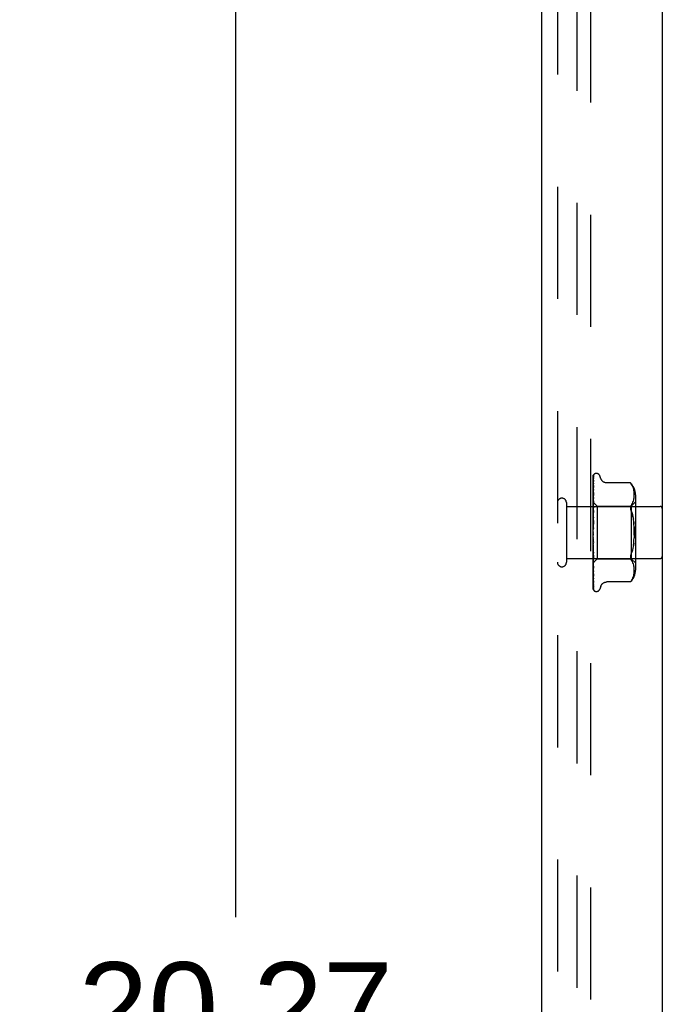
# Model space of a CAD drawing. Header units: inches. Extents: x 0 to 97.1, y 0 to 62.9.
# Tile 17 of 56: x 47.8 to 50.9, y 31.7 to 36.4. Entities that reach past the tile are written whole.
import ezdxf

# ---------------------------------------------------------------- set-up
doc = ezdxf.new("R2010")
doc.units = ezdxf.units.IN
doc.header["$LTSCALE"] = 5.342857
doc.header["$MEASUREMENT"] = 0
doc.linetypes.add('HIDDEN', pattern=[0.2, 0.1, -0.1])
doc.layers.get('0').update_dxf_attribs({"linetype": 'CONTINUOUS'})
for name, color, linetype in [('DEFAULT_2', 8, 'HIDDEN'), ('DIMENSIONS', 7, 'CONTINUOUS'), ('FRONT_COVER', 7, 'CONTINUOUS')]:
    doc.layers.add(name, color=color, linetype=linetype)
doc.styles.get("Standard").update_dxf_attribs({"font": 'arial.ttf'})
doc.dimstyles.new('DIMSTYLE_1', dxfattribs={"dimtxt": 0.428571, "dimasz": 0.571429, "dimexe": 0.09, "dimexo": 0.07, "dimgap": 0.0375, "dimtad": 0, "dimtih": 1, "dimtoh": 1, "dimzin": 4, "dimdsep": 46, "dimtxsty": 'Standard', "dimblk": '_FILLED', "dimblk1": '_FILLED', "dimblk2": '_FILLED', "dimcen": 0.09, "dimadec": 3, "dimazin": 1, "dimtfac": 1, "dimtdec": 3, "dimtofl": 0, "dimtmove": 0, "dimatfit": 3, "dimldrblk": '_FILLED', "dimfxl": 0, "dimtolj": 1, "dimtzin": 4, "dimarcsym": 0})

# ---------------------------------------------------------------- blocks, each defined once
blk = doc.blocks.new('_FILLED')
at = {"color": 0, "linetype": 'ByBlock'}
blk.add_solid([(0, 0), (-1, 0.2), (-1, -0.2)], dxfattribs=at)
blk = doc.blocks.new('*D8')
at = {"layer": 'DIMENSIONS', "color": 2, "linetype": 'Continuous'}
for p, q in [((50.0803, 41.0781), (48.3628, 41.0781)), ((48.8771, 41.0781), (48.8771, 32.1094)), ((48.8771, 20.8081), (48.8771, 29.9665)), ((50.0803, 20.8081), (48.3628, 20.8081))]:
    blk.add_line(p, q, dxfattribs=at)
at = {"layer": 'DIMENSIONS', "color": 2, "linetype": 'Continuous', "xscale": 0.5714285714, "yscale": 0.5714285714, "zscale": 0.5714285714}
for p, rotation in [((48.8771, 41.0781), 90), ((48.8771, 20.8081), 270)]:
    blk.add_blockref('_FILLED', p, dxfattribs=dict(at, rotation=rotation))
at = {"layer": 'DIMENSIONS', "color": 2, "linetype": 'Continuous', "insert": (48.8771, 31.8951), "char_height": 0.42857, "width": 2.058417, "attachment_point": 2, "line_spacing_factor": 0.9}
blk.add_mtext('20.27\\PFRONT\\PDOOR', dxfattribs=at)

msp = doc.modelspace()

# ---------------------------------------------------------------- linework, layer by layer
at = {"layer": 'DEFAULT_2', "color": 8, "linetype": 'HIDDEN'}
for p, q in [((50.505346, 21.088072), (50.505346, 40.798072)), ((50.568346, 40.800072), (50.568346, 21.086072))]:
    msp.add_line(p, q, dxfattribs=at)
at = {"layer": 'FRONT_COVER', "color": 3, "linetype": 'Continuous'}
for p, q in [((50.910346, 40.988072), (50.910346, 20.898072)), ((50.335346, 40.933072), (50.335346, 20.953072))]:
    msp.add_line(p, q, dxfattribs=at)
at = {"layer": 'FRONT_COVER', "color": 8, "linetype": 'HIDDEN'}
for p, q in [((50.410346, 40.933072), (50.410346, 20.953072)), ((50.580346, 33.938497), (50.580346, 34.213341)), ((50.582315, 34.16347), (50.582989, 34.208693)), ((50.585174, 34.220127), (50.585099, 34.220029)), ((50.596843, 34.224322), (50.596013, 34.224322)), ((50.617979, 34.198313), (50.612504, 34.213355)), ((50.581132, 34.060056), (50.582989, 34.166888)), ((50.581133, 34.073668), (50.582989, 34.192298)), ((50.581133, 34.082551), (50.582315, 34.16347)), ((50.581989, 34.135098), (50.582989, 34.199606)), ((50.582999, 34.167044), (50.582227, 34.161276)), ((50.582988, 34.17752), (50.583019, 34.177867)), ((50.582988, 34.166883), (50.58299, 34.166944)), ((50.58299, 34.166944), (50.583, 34.167053)), ((50.583152, 34.200713), (50.583165, 34.200749)), ((50.757997, 34.179122), (50.645479, 34.179122)), ((50.757997, 34.179122), (50.758531, 34.178547)), ((50.758935, 34.1781), (50.758332, 34.178762)), ((50.760053, 34.176839), (50.761435, 34.175215)), ((50.765082, 34.170248), (50.761435, 34.175215)), ((50.761435, 34.175215), (50.765074, 34.170261)), ((50.76816, 34.165112), (50.765074, 34.170261)), ((50.77064, 34.159766), (50.768145, 34.16514)), ((50.772606, 34.154329), (50.770621, 34.159815)), ((50.58096, 34.114537), (50.580346, 34.108385)), ((50.58178, 34.122385), (50.58096, 34.114537)), ((50.581132, 34.042205), (50.582989, 34.133375)), ((50.581132, 34.067155), (50.581989, 34.118733)), ((50.581133, 34.078547), (50.581989, 34.135098)), ((50.581988, 34.096008), (50.582989, 34.146947)), ((50.581988, 34.06774), (50.582988, 34.108989)), ((50.582988, 34.133371), (50.582982, 34.133286)), ((50.774107, 34.148888), (50.772584, 34.154399)), ((50.775213, 34.143496), (50.774086, 34.148977)), ((50.775992, 34.138235), (50.775194, 34.1436)), ((50.775227, 34.103576), (50.775997, 34.108762)), ((50.776491, 34.133102), (50.775978, 34.138347)), ((50.775992, 34.108715), (50.776481, 34.113757)), ((50.776476, 34.11369), (50.776766, 34.118596)), ((50.776773, 34.12815), (50.776482, 34.133217)), ((50.776763, 34.118512), (50.77685, 34.123394)), ((50.77685, 34.123296), (50.776769, 34.128259)), ((50.78237, 34.122664), (50.78237, 33.763479)), ((50.453346, 34.085072), (50.453346, 33.801072)), ((50.453346, 34.067072), (50.900346, 34.067072)), ((50.580346, 34.087323), (50.599347, 34.068322)), ((50.580346, 34.072321), (50.580729, 34.069949)), ((50.580955, 34.071808), (50.580346, 34.065167)), ((50.580729, 34.069949), (50.58111, 34.06747)), ((50.581774, 34.08047), (50.580955, 34.071808)), ((50.581133, 34.086386), (50.58111, 34.086384)), ((50.581133, 34.085035), (50.58111, 34.085137)), ((50.581133, 34.082551), (50.58111, 34.082451)), ((50.581133, 34.078547), (50.58111, 34.078756)), ((50.581133, 34.073668), (50.58111, 34.073481)), ((50.581133, 34.067154), (50.58111, 34.06747)), ((50.581131, 34.020752), (50.582988, 34.092966)), ((50.581132, 34.051267), (50.581988, 34.096008)), ((50.581132, 34.031454), (50.581988, 34.06774)), ((50.582972, 34.092725), (50.581774, 34.08047)), ((50.581986, 34.034934), (50.582986, 34.065)), ((50.582987, 34.092963), (50.582973, 34.092731)), ((50.599347, 34.068322), (50.599347, 33.817822)), ((50.599347, 34.068322), (50.76237, 34.068322)), ((50.758128, 34.063507), (50.758525, 34.065793)), ((50.760173, 34.069965), (50.761435, 34.071773)), ((50.765041, 34.076658), (50.761435, 34.071773)), ((50.76237, 34.068322), (50.78237, 34.088322)), ((50.76237, 34.068322), (50.76237, 33.817822)), ((50.765031, 34.076641), (50.768106, 34.081774)), ((50.768092, 34.081746), (50.770615, 34.087176)), ((50.770602, 34.087146), (50.772617, 34.092693)), ((50.772608, 34.092664), (50.774129, 34.098199)), ((50.774122, 34.09817), (50.775233, 34.103608)), ((50.580346, 34.055031), (50.58111, 34.059797)), ((50.580346, 34.057862), (50.58111, 34.051688)), ((50.580346, 34.035793), (50.58111, 34.041895)), ((50.580346, 34.039255), (50.58111, 34.031981)), ((50.581355, 34.028997), (50.580346, 34.017559)), ((50.580346, 34.013205), (50.58111, 34.020421)), ((50.580346, 34.017172), (50.58111, 34.00906)), ((50.581133, 34.060056), (50.58111, 34.059797)), ((50.581132, 34.051268), (50.58111, 34.051688)), ((50.581132, 34.042205), (50.58111, 34.041895)), ((50.581132, 34.031453), (50.58111, 34.031981)), ((50.581132, 34.020752), (50.58111, 34.020421)), ((50.581129, 33.996452), (50.582986, 34.047097)), ((50.58113, 34.008415), (50.581986, 34.034934)), ((50.582968, 34.046821), (50.581355, 34.028997)), ((50.582306, 34.004579), (50.58298, 34.016507)), ((50.582986, 34.047113), (50.582968, 34.046826)), ((50.770279, 34.017317), (50.772396, 34.006056)), ((50.582965, 33.99721), (50.580346, 33.967277)), ((50.580346, 33.988081), (50.58111, 33.996151)), ((50.580346, 33.99241), (50.58111, 33.983755)), ((50.580346, 33.961331), (50.58111, 33.969963)), ((50.581131, 34.008415), (50.58111, 34.00906)), ((50.58113, 33.996452), (50.58111, 33.996151)), ((50.581119, 33.970086), (50.58111, 33.969963)), ((50.581119, 33.970086), (50.582975, 33.997331)), ((50.581125, 33.982928), (50.581671, 33.993087)), ((50.581671, 33.993087), (50.582306, 34.004579)), ((50.582975, 33.997331), (50.582965, 33.997206)), ((50.774058, 33.994242), (50.77531, 33.981941)), ((50.580346, 33.965865), (50.58111, 33.956979)), ((50.580346, 33.933921), (50.58111, 33.942803)), ((50.580346, 33.938497), (50.58111, 33.9297)), ((50.580346, 33.673407), (50.580346, 33.933921)), ((50.580346, 33.906842), (50.58111, 33.915653)), ((50.580346, 33.911293), (50.58111, 33.902905)), ((50.580346, 33.881072), (50.58111, 33.889493)), ((50.580346, 33.885239), (50.58111, 33.877561)), ((50.581127, 33.90266), (50.58111, 33.902904)), ((50.581129, 33.890214), (50.58111, 33.889493)), ((50.581131, 33.877236), (50.58111, 33.877561)), ((50.581658, 33.910119), (50.581113, 33.916673)), ((50.582983, 33.863537), (50.581127, 33.902659)), ((50.581675, 33.876548), (50.581129, 33.890214)), ((50.582987, 33.815527), (50.581131, 33.877236)), ((50.582965, 33.863789), (50.581512, 33.880173)), ((50.582292, 33.90274), (50.581658, 33.910119)), ((50.58231, 33.861053), (50.581675, 33.876548)), ((50.582965, 33.895127), (50.582292, 33.90274)), ((50.772396, 33.880088), (50.770279, 33.868826)), ((50.774057, 33.891895), (50.772394, 33.880075)), ((50.580346, 33.857543), (50.58111, 33.86527)), ((50.580346, 33.861274), (50.58111, 33.854585)), ((50.580346, 33.844336), (50.581772, 33.828575)), ((50.580346, 33.837105), (50.58111, 33.843859)), ((50.580346, 33.840266), (50.58111, 33.834807)), ((50.581132, 33.865854), (50.58111, 33.86527)), ((50.581132, 33.85426), (50.58111, 33.854585)), ((50.581132, 33.844334), (50.58111, 33.843859)), ((50.581133, 33.83452), (50.58111, 33.834807)), ((50.581987, 33.834308), (50.581131, 33.865854)), ((50.582988, 33.772196), (50.581132, 33.854259)), ((50.581988, 33.803635), (50.581132, 33.844333)), ((50.582989, 33.735068), (50.581132, 33.834519)), ((50.581772, 33.828575), (50.58297, 33.815801)), ((50.582987, 33.798488), (50.581987, 33.834308)), ((50.582984, 33.844924), (50.58231, 33.861053)), ((50.582966, 33.863772), (50.582983, 33.863532)), ((50.453346, 33.819072), (50.900346, 33.819072)), ((50.580346, 33.820497), (50.58111, 33.826034)), ((50.580346, 33.822974), (50.580602, 33.821576)), ((50.580346, 33.798839), (50.580544, 33.799019)), ((50.580346, 33.798716), (50.581359, 33.788182)), ((50.580544, 33.799018), (50.599347, 33.817822)), ((50.580602, 33.821576), (50.580856, 33.820232)), ((50.580856, 33.820232), (50.58111, 33.818942)), ((50.581133, 33.826403), (50.58111, 33.826034)), ((50.581127, 33.818823), (50.58111, 33.818942)), ((50.581133, 33.812702), (50.58111, 33.812439)), ((50.581133, 33.807419), (50.58111, 33.807564)), ((50.581133, 33.803721), (50.58111, 33.803565)), ((50.581133, 33.801031), (50.58111, 33.801083)), ((50.581133, 33.799783), (50.58111, 33.799734)), ((50.581132, 33.818717), (50.581127, 33.818823)), ((50.581989, 33.778024), (50.581132, 33.826403)), ((50.582989, 33.705473), (50.581132, 33.818717)), ((50.58168, 33.777821), (50.581133, 33.812701)), ((50.581989, 33.745442), (50.581133, 33.80372)), ((50.581989, 33.741202), (50.581133, 33.801031)), ((50.581359, 33.788182), (50.582207, 33.779761)), ((50.582989, 33.757332), (50.581988, 33.803635)), ((50.58297, 33.815795), (50.582987, 33.815524)), ((50.599347, 33.817822), (50.76237, 33.817822)), ((50.765041, 33.809485), (50.761435, 33.814371)), ((50.76237, 33.817822), (50.78237, 33.797822)), ((50.768106, 33.80437), (50.765031, 33.809502)), ((50.770615, 33.798967), (50.768092, 33.804398)), ((50.772617, 33.79345), (50.770602, 33.798997)), ((50.774129, 33.787945), (50.772608, 33.79348)), ((50.775233, 33.782535), (50.774122, 33.787973)), ((50.775997, 33.777381), (50.775227, 33.782567)), ((50.580346, 33.75829), (50.580964, 33.752455)), ((50.582989, 33.696463), (50.58168, 33.777821)), ((50.582989, 33.722912), (50.581989, 33.778024)), ((50.582989, 33.678936), (50.581989, 33.745442)), ((50.582989, 33.672833), (50.581989, 33.741202)), ((50.582207, 33.779761), (50.582976, 33.772378)), ((50.582976, 33.77237), (50.582988, 33.772201)), ((50.582989, 33.735046), (50.582988, 33.735073)), ((50.772584, 33.731745), (50.774107, 33.737255)), ((50.774086, 33.737167), (50.775213, 33.742648)), ((50.775194, 33.742544), (50.775992, 33.747909)), ((50.775978, 33.747796), (50.776491, 33.753041)), ((50.776481, 33.772387), (50.775992, 33.777429)), ((50.776766, 33.767548), (50.776476, 33.772453)), ((50.776482, 33.752927), (50.776773, 33.757994)), ((50.77685, 33.762749), (50.776763, 33.767631)), ((50.776769, 33.757885), (50.77685, 33.762848)), ((50.583017, 33.705125), (50.582988, 33.705479)), ((50.617979, 33.68783), (50.612504, 33.672788)), ((50.757997, 33.707021), (50.645473, 33.707021)), ((50.758084, 33.707119), (50.757997, 33.707021)), ((50.758852, 33.707949), (50.758368, 33.707422)), ((50.765082, 33.715895), (50.761435, 33.710929)), ((50.765074, 33.715883), (50.76816, 33.721031)), ((50.768145, 33.721004), (50.77064, 33.726377)), ((50.770621, 33.726329), (50.772606, 33.731814)), ((50.584073, 33.667568), (50.584111, 33.667522)), ((50.596843, 33.661822), (50.596013, 33.661822))]:
    msp.add_line(p, q, dxfattribs=at)
for points in [[(50.580346, 34.213336), (50.580878, 34.214626), (50.581467, 34.215779), (50.582093, 34.216803), (50.582725, 34.217688), (50.583335, 34.218435), (50.583893, 34.219041), (50.58437, 34.219505), (50.584747, 34.219839), (50.585001, 34.220039), (50.58514, 34.22013), (50.585174, 34.220127)], [(50.584204, 34.219073), (50.583627, 34.218248), (50.582913, 34.217035), (50.582296, 34.215773), (50.581747, 34.214451), (50.581246, 34.213053), (50.580783, 34.211563), (50.580346, 34.209911)], [(50.58349, 34.214716), (50.583116, 34.214159), (50.582863, 34.213777), (50.582587, 34.213347), (50.582291, 34.212869), (50.581986, 34.21235), (50.581675, 34.211793), (50.581365, 34.211198), (50.581062, 34.21057), (50.580769, 34.209908), (50.580493, 34.209214), (50.580346, 34.208807)], [(50.583191, 34.210072), (50.582842, 34.20883), (50.582366, 34.207012), (50.581907, 34.205116), (50.581468, 34.203146), (50.581045, 34.201101), (50.580641, 34.198982), (50.580346, 34.197299)], [(50.581133, 34.086386), (50.582315, 34.169218), (50.582658, 34.192866), (50.582989, 34.215479)], [(50.581133, 34.085036), (50.582315, 34.166787), (50.582658, 34.190113), (50.582989, 34.212414)], [(50.582989, 34.215476), (50.582996, 34.215709), (50.583054, 34.216292), (50.583162, 34.216854), (50.583316, 34.217385), (50.583508, 34.21788), (50.583723, 34.218322), (50.583943, 34.218699), (50.58415, 34.219004), (50.584208, 34.219082)], [(50.582989, 34.212412), (50.583006, 34.212791), (50.583077, 34.213353), (50.583191, 34.213861), (50.583327, 34.214285), (50.583454, 34.214599), (50.583552, 34.2148), (50.583601, 34.214888), (50.583603, 34.214891)], [(50.582989, 34.208688), (50.58303, 34.209288), (50.583127, 34.209832), (50.583189, 34.210069)], [(50.583603, 34.214891), (50.583585, 34.214862), (50.58349, 34.214716)], [(50.582801, 34.200024), (50.58232, 34.199122), (50.58204, 34.19859), (50.581744, 34.198012), (50.581441, 34.197397), (50.58114, 34.196748), (50.580844, 34.196065), (50.580563, 34.195353), (50.580346, 34.194751)], [(50.583044, 34.192877), (50.582714, 34.191048), (50.582262, 34.188428), (50.581823, 34.185761), (50.5814, 34.183055), (50.580991, 34.18031), (50.580599, 34.177531), (50.580346, 34.175646)], [(50.582411, 34.176411), (50.581802, 34.175131), (50.581455, 34.174388), (50.581097, 34.173589), (50.580742, 34.172737), (50.580406, 34.171843), (50.580346, 34.171672)], [(50.582227, 34.161276), (50.581793, 34.157894), (50.581374, 34.154512), (50.580969, 34.151133), (50.580346, 34.145656)], [(50.581989, 34.118733), (50.582658, 34.158222), (50.582989, 34.177519)], [(50.583018, 34.177866), (50.583011, 34.17784), (50.582956, 34.177671), (50.582838, 34.177367), (50.582654, 34.17694), (50.582411, 34.176411)], [(50.583165, 34.200749), (50.583098, 34.200604), (50.582977, 34.200361), (50.582801, 34.200024)], [(50.582989, 34.199607), (50.583006, 34.199947), (50.583063, 34.200358), (50.583126, 34.200627), (50.583152, 34.200713)], [(50.582989, 34.192293), (50.583009, 34.192641), (50.583043, 34.192882)], [(50.645389, 34.179122), (50.644191, 34.179147), (50.641634, 34.179366), (50.639182, 34.17979), (50.63684, 34.180403), (50.634611, 34.181188), (50.632505, 34.182124), (50.630526, 34.183194), (50.628681, 34.184381), (50.626971, 34.185673), (50.625397, 34.187053), (50.623956, 34.188508), (50.622647, 34.190026), (50.621465, 34.191603), (50.620415, 34.193221), (50.619494, 34.194867), (50.6187, 34.196522), (50.617979, 34.198314)], [(50.758142, 34.178966), (50.758031, 34.179084), (50.757997, 34.179122)], [(50.75894, 34.178094), (50.759454, 34.177521), (50.760053, 34.176839)], [(50.760313, 34.176538), (50.759802, 34.177126), (50.759339, 34.177649)], [(50.581283, 34.142706), (50.580929, 34.141894), (50.58058, 34.141034), (50.580346, 34.140406)], [(50.582986, 34.146944), (50.582984, 34.146928), (50.582952, 34.146754), (50.582868, 34.146438), (50.582719, 34.145995), (50.582507, 34.145451), (50.582247, 34.14484), (50.581948, 34.144171), (50.581283, 34.142706)], [(50.582981, 34.133277), (50.582657, 34.130402), (50.58178, 34.122385)], [(50.582987, 34.108992), (50.582971, 34.108769), (50.582915, 34.108418), (50.582804, 34.107962), (50.582633, 34.107421), (50.582406, 34.106813), (50.582137, 34.106163), (50.581834, 34.105479)], [(50.581834, 34.105479), (50.581177, 34.104047), (50.580843, 34.103301), (50.58052, 34.102533), (50.580346, 34.102091)], [(50.580346, 34.08728), (50.58062, 34.086992), (50.580836, 34.086758), (50.580995, 34.086578), (50.581095, 34.086454), (50.581133, 34.08639), (50.581133, 34.086386)], [(50.580346, 34.086869), (50.580538, 34.086485), (50.580729, 34.086068), (50.58092, 34.085619), (50.58111, 34.085137)], [(50.580346, 34.086434), (50.580538, 34.086472), (50.580729, 34.086476), (50.58092, 34.086447), (50.58111, 34.086384)], [(50.580346, 34.085341), (50.58062, 34.085163), (50.580836, 34.085042), (50.580995, 34.084979), (50.581095, 34.084974), (50.581133, 34.085026), (50.581133, 34.085035)], [(50.580346, 34.084006), (50.58062, 34.083619), (50.580836, 34.083281), (50.580995, 34.082991), (50.581095, 34.082753), (50.581133, 34.082574), (50.581133, 34.082551)], [(50.580346, 34.080817), (50.580538, 34.081276), (50.580729, 34.081701), (50.58092, 34.082093), (50.58111, 34.082451)], [(50.580346, 34.082108), (50.580538, 34.081315), (50.580729, 34.080492), (50.58092, 34.079639), (50.58111, 34.078756)], [(50.580346, 34.078261), (50.58062, 34.078198), (50.580836, 34.078194), (50.580995, 34.078251), (50.581095, 34.078364), (50.581133, 34.078547)], [(50.580346, 34.075639), (50.58062, 34.075166), (50.580836, 34.074737), (50.580995, 34.074346), (50.581095, 34.074003), (50.581133, 34.073716), (50.581133, 34.073668)], [(50.580346, 34.070222), (50.580538, 34.071085), (50.580729, 34.071916), (50.58092, 34.072715), (50.58111, 34.073481)], [(50.580346, 34.066295), (50.58062, 34.06635), (50.580836, 34.066463), (50.580995, 34.066637), (50.581095, 34.066865), (50.581133, 34.067154)], [(50.582986, 34.065011), (50.582981, 34.064902), (50.58293, 34.064423), (50.582815, 34.063852), (50.58263, 34.063211), (50.582383, 34.062526), (50.582085, 34.061813), (50.581755, 34.061096), (50.581406, 34.060377), (50.581053, 34.059659), (50.580706, 34.058936), (50.580346, 34.058129)], [(50.580346, 34.06248), (50.58062, 34.06194), (50.580836, 34.061434), (50.580995, 34.060957), (50.581095, 34.060521), (50.581133, 34.060136), (50.581133, 34.060056)], [(50.758128, 34.063507), (50.757994, 34.061097), (50.758128, 34.058546), (50.758525, 34.055828), (50.759201, 34.052928), (50.760173, 34.049807), (50.761435, 34.046514)], [(50.760173, 34.069965), (50.759201, 34.067947), (50.758525, 34.065793)], [(50.580346, 34.049875), (50.580621, 34.050048), (50.580837, 34.050274), (50.580995, 34.050554), (50.581094, 34.050885), (50.581132, 34.051268)], [(50.580346, 34.045005), (50.58062, 34.044417), (50.580836, 34.043853), (50.580995, 34.043308), (50.581095, 34.042794), (50.581133, 34.042325), (50.581132, 34.042205)], [(50.580346, 34.029595), (50.58062, 34.029876), (50.580836, 34.030207), (50.580995, 34.030592), (50.581095, 34.031021), (50.581132, 34.031453)], [(50.580346, 34.023847), (50.58062, 34.023231), (50.580836, 34.022629), (50.580995, 34.022035), (50.581095, 34.021463), (50.581133, 34.020927), (50.581132, 34.020752)], [(50.58298, 34.016531), (50.582931, 34.01602), (50.5828, 34.015338), (50.582596, 34.014636), (50.58234, 34.013959), (50.582048, 34.013308), (50.581738, 34.012696), (50.581422, 34.012116), (50.580795, 34.011002)], [(50.761435, 34.046514), (50.764798, 34.037581), (50.767746, 34.02786), (50.770283, 34.017299)], [(50.770279, 34.017317), (50.76774, 34.02788), (50.764794, 34.037594), (50.761435, 34.046514)], [(50.580795, 34.011002), (50.58049, 34.010436), (50.580346, 34.010153)], [(50.580346, 34.006187), (50.58062, 34.006568), (50.580836, 34.006992), (50.580995, 34.007464), (50.581095, 34.007972), (50.581131, 34.008415)], [(50.580346, 33.999769), (50.58062, 33.999148), (50.580836, 33.99853), (50.580995, 33.997909), (50.581095, 33.997298), (50.581133, 33.996715), (50.58113, 33.996452)], [(50.580346, 33.980499), (50.58062, 33.980966), (50.580836, 33.981468), (50.580995, 33.982009), (50.581095, 33.982577), (50.581125, 33.982928)], [(50.580346, 33.973641), (50.58062, 33.973038), (50.580836, 33.972427), (50.580995, 33.9718), (50.581095, 33.971174), (50.581133, 33.970564), (50.581119, 33.970086)], [(50.581109, 34.000291), (50.581138, 34.000498), (50.581212, 34.000648), (50.581328, 34.000736), (50.581483, 34.000761), (50.581671, 34.000718), (50.581882, 34.000605), (50.582103, 34.000422), (50.582325, 34.000162), (50.582535, 33.999819), (50.582719, 33.9994), (50.582864, 33.998904), (50.582956, 33.998358), (50.582989, 33.997792), (50.582975, 33.997331)], [(50.581125, 33.982928), (50.581133, 33.983157), (50.58111, 33.983755)], [(50.776682, 33.929901), (50.776854, 33.943066), (50.776683, 33.956233), (50.776178, 33.969225), (50.77531, 33.981941), (50.774057, 33.994248), (50.772394, 34.006068)], [(50.776178, 33.96923), (50.776682, 33.956242), (50.776854, 33.943077), (50.776683, 33.92991), (50.776178, 33.916919)], [(50.581243, 33.961267), (50.5809, 33.960814), (50.580733, 33.960591), (50.580553, 33.960339), (50.580346, 33.960026)], [(50.580346, 33.953458), (50.58062, 33.953994), (50.580836, 33.954555), (50.580995, 33.955147), (50.581034, 33.955342)], [(50.580346, 33.946409), (50.58062, 33.945846), (50.580836, 33.945262), (50.580995, 33.944653), (50.581095, 33.944034), (50.581133, 33.943419), (50.58111, 33.942803)], [(50.580346, 33.926041), (50.58062, 33.926627), (50.580836, 33.927227), (50.580995, 33.927848), (50.581095, 33.928473), (50.581133, 33.929089), (50.58111, 33.9297)], [(50.581034, 33.955341), (50.581287, 33.956711), (50.581578, 33.958248), (50.581883, 33.959813), (50.582202, 33.961408), (50.582536, 33.96304), (50.582851, 33.964543)], [(50.581034, 33.955342), (50.581095, 33.955754), (50.581133, 33.956363), (50.58111, 33.956979)], [(50.582878, 33.964678), (50.58278, 33.964245), (50.582584, 33.963622), (50.582356, 33.963069), (50.582113, 33.962585), (50.581873, 33.962175), (50.581646, 33.961826), (50.581436, 33.961528), (50.581243, 33.961267)], [(50.580346, 33.919056), (50.58062, 33.918553), (50.580836, 33.918019), (50.580995, 33.917449), (50.581095, 33.916859), (50.581113, 33.916673)], [(50.580346, 33.89924), (50.58062, 33.899854), (50.580836, 33.900472), (50.580995, 33.901099), (50.581095, 33.90172), (50.581133, 33.90232), (50.581127, 33.90266)], [(50.580346, 33.900914), (50.580504, 33.900638), (50.58078, 33.900182), (50.581343, 33.89929)], [(50.581512, 33.880173), (50.580403, 33.892848), (50.580346, 33.893509)], [(50.580346, 33.892572), (50.58062, 33.892146), (50.580836, 33.891681), (50.580995, 33.891172), (50.581095, 33.890632), (50.581129, 33.890214)], [(50.580346, 33.874023), (50.58062, 33.874644), (50.580836, 33.875257), (50.580995, 33.875867), (50.581095, 33.876461), (50.581133, 33.877024), (50.581131, 33.877236)], [(50.581113, 33.916673), (50.581133, 33.916262), (50.58111, 33.915653)], [(50.581343, 33.89929), (50.581632, 33.898818), (50.581923, 33.898306), (50.582211, 33.897739), (50.582477, 33.897122), (50.582708, 33.89645), (50.582875, 33.895763), (50.582968, 33.895072)], [(50.772396, 33.880088), (50.774058, 33.891902), (50.77531, 33.904203), (50.776178, 33.916913)], [(50.580346, 33.867912), (50.58062, 33.86758), (50.580836, 33.8672), (50.580995, 33.86677), (50.581095, 33.8663), (50.581132, 33.865854)], [(50.580346, 33.851302), (50.58062, 33.851907), (50.580836, 33.852492), (50.580995, 33.853065), (50.581095, 33.85361), (50.581133, 33.854115), (50.581132, 33.85426)], [(50.580346, 33.851611), (50.580383, 33.851531), (50.580692, 33.850888), (50.581014, 33.850258), (50.581344, 33.849625), (50.581674, 33.848982), (50.581997, 33.848317), (50.582301, 33.847628), (50.582567, 33.846929), (50.582781, 33.846224), (50.582919, 33.845562), (50.582981, 33.84498), (50.582984, 33.84491)], [(50.580346, 33.845969), (50.58062, 33.845742), (50.580836, 33.845462), (50.580995, 33.845125), (50.581095, 33.844742), (50.581132, 33.844334)], [(50.580346, 33.831898), (50.58062, 33.832464), (50.580836, 33.833002), (50.580995, 33.833515), (50.581095, 33.833992), (50.581133, 33.834421), (50.581133, 33.83452)], [(50.580346, 33.827536), (50.58062, 33.827422), (50.580836, 33.827251), (50.580995, 33.827021), (50.581095, 33.826739), (50.581133, 33.826403)], [(50.761435, 33.83963), (50.760173, 33.836337), (50.759201, 33.833215), (50.758525, 33.830315), (50.758128, 33.827597), (50.757994, 33.825046), (50.758128, 33.822637), (50.758525, 33.820351), (50.759201, 33.818196), (50.760173, 33.816179), (50.761435, 33.814371)], [(50.761435, 33.83963), (50.764798, 33.848563), (50.767746, 33.858284)], [(50.770283, 33.868844), (50.76774, 33.858264), (50.764794, 33.848549)], [(50.580346, 33.816511), (50.580601, 33.816982), (50.580806, 33.81742), (50.580964, 33.817829), (50.581071, 33.818202), (50.581125, 33.818532), (50.581132, 33.818717)], [(50.580346, 33.813278), (50.58062, 33.813282), (50.580836, 33.813227), (50.580995, 33.813111), (50.581095, 33.81294), (50.581133, 33.812702)], [(50.580346, 33.808319), (50.580538, 33.809306), (50.580729, 33.810322), (50.58092, 33.811366), (50.58111, 33.812439)], [(50.580346, 33.810022), (50.580538, 33.809358), (50.580729, 33.808727), (50.58092, 33.808129), (50.58111, 33.807564)], [(50.580346, 33.805699), (50.58062, 33.806131), (50.580836, 33.806516), (50.580995, 33.806858), (50.581095, 33.80715), (50.581133, 33.807384), (50.581133, 33.807419)], [(50.580346, 33.805425), (50.580414, 33.805258), (50.580765, 33.804438), (50.581133, 33.80364), (50.581504, 33.802853), (50.581865, 33.802077), (50.582199, 33.801321), (50.58249, 33.80059), (50.582719, 33.799915), (50.582877, 33.799314), (50.582961, 33.798817), (50.582987, 33.798485)], [(50.580346, 33.803711), (50.58062, 33.803832), (50.580836, 33.803895), (50.580995, 33.803898), (50.581095, 33.803844), (50.581133, 33.803721)], [(50.580346, 33.801012), (50.580538, 33.801603), (50.580729, 33.802226), (50.58092, 33.80288), (50.58111, 33.803565)], [(50.580346, 33.801879), (50.580538, 33.801629), (50.580729, 33.801413), (50.58092, 33.801231), (50.58111, 33.801083)], [(50.580346, 33.799852), (50.58062, 33.800191), (50.580836, 33.800478), (50.580995, 33.800714), (50.581095, 33.800896), (50.581133, 33.801018), (50.581133, 33.801031)], [(50.580346, 33.799181), (50.58062, 33.799416), (50.580836, 33.799594), (50.580995, 33.799716), (50.581095, 33.799781), (50.581133, 33.799786), (50.581133, 33.799783)], [(50.580544, 33.799019), (50.580729, 33.79922), (50.58092, 33.79946), (50.58111, 33.799734)], [(50.582989, 33.684476), (50.58168, 33.770601), (50.581387, 33.790206), (50.581133, 33.807419)], [(50.582989, 33.670964), (50.58168, 33.761168), (50.581387, 33.781727), (50.581133, 33.799783)], [(50.580346, 33.764096), (50.580531, 33.763609), (50.580863, 33.762798), (50.581204, 33.762017), (50.581868, 33.760553)], [(50.580964, 33.752455), (50.581367, 33.748799), (50.581785, 33.745119), (50.582218, 33.741417), (50.582989, 33.735055)], [(50.581868, 33.760553), (50.582171, 33.75987), (50.582438, 33.759232), (50.582661, 33.758648), (50.582826, 33.758146), (50.582928, 33.757749), (50.582975, 33.757476), (50.582988, 33.75733)], [(50.580346, 33.729145), (50.580436, 33.728893), (50.580782, 33.727994), (50.581137, 33.72715), (50.581479, 33.726383), (50.582103, 33.725031)], [(50.580346, 33.724509), (50.580588, 33.72251), (50.580978, 33.719426), (50.581384, 33.716351), (50.581805, 33.713296), (50.58224, 33.710261), (50.58269, 33.707251), (50.583016, 33.705134)], [(50.580346, 33.701849), (50.580478, 33.701474), (50.580783, 33.70068), (50.581103, 33.69992), (50.581432, 33.699195), (50.581757, 33.698512), (50.582071, 33.697877)], [(50.580346, 33.698576), (50.580615, 33.696799), (50.581011, 33.694346), (50.581424, 33.691946), (50.581853, 33.689606), (50.582298, 33.687323), (50.582758, 33.685105), (50.583093, 33.683572)], [(50.582071, 33.697877), (50.582618, 33.696778), (50.582829, 33.696339), (50.582979, 33.696008), (50.583025, 33.695895)], [(50.582103, 33.725031), (50.582371, 33.72444), (50.582608, 33.723896), (50.582791, 33.723439), (50.582912, 33.723097), (50.582976, 33.722877), (50.582987, 33.722829)], [(50.582987, 33.722829), (50.582996, 33.722783), (50.582992, 33.722819), (50.582988, 33.72291)], [(50.583025, 33.695895), (50.583056, 33.695817), (50.583071, 33.695774), (50.583046, 33.695879), (50.583008, 33.696137), (50.582989, 33.696461)], [(50.617979, 33.68783), (50.6187, 33.689621), (50.619494, 33.691277), (50.620415, 33.692923), (50.621465, 33.694541), (50.622646, 33.696117), (50.623956, 33.697635), (50.625397, 33.69909), (50.626971, 33.70047), (50.62868, 33.701762), (50.630525, 33.702949), (50.632504, 33.704019), (50.63461, 33.704955), (50.636839, 33.70574), (50.639182, 33.706353), (50.641633, 33.706777), (50.64419, 33.706996), (50.645387, 33.707021)], [(50.758085, 33.707119), (50.758369, 33.707423), (50.758853, 33.70795), (50.759529, 33.708709), (50.760389, 33.7097), (50.761435, 33.710929)], [(50.761435, 33.710929), (50.760388, 33.709699), (50.759528, 33.708707)], [(50.580346, 33.683197), (50.58057, 33.682581), (50.580821, 33.681953), (50.581084, 33.68135), (50.581355, 33.680772), (50.58163, 33.680222), (50.581904, 33.6797), (50.582174, 33.679208), (50.582433, 33.678751), (50.582677, 33.67833)], [(50.580346, 33.681381), (50.580398, 33.681122), (50.580784, 33.679329), (50.581191, 33.67764), (50.581619, 33.676027), (50.58207, 33.674485), (50.582548, 33.673015), (50.583053, 33.671622), (50.583425, 33.670692)], [(50.580346, 33.673863), (50.580383, 33.673761), (50.580645, 33.673081), (50.580927, 33.672431), (50.581223, 33.671813), (50.58153, 33.671228), (50.581842, 33.670678), (50.582155, 33.670163), (50.582466, 33.669684), (50.582768, 33.669245), (50.583058, 33.668845), (50.58333, 33.668488), (50.583577, 33.668175), (50.583789, 33.667913), (50.584073, 33.667568)], [(50.580346, 33.673407), (50.580441, 33.673106), (50.580918, 33.671772), (50.581462, 33.670538), (50.582103, 33.669364), (50.582949, 33.668133)], [(50.582677, 33.67833), (50.583081, 33.677642), (50.583219, 33.677402), (50.583276, 33.677299)], [(50.58309, 33.683576), (50.583035, 33.683883), (50.582989, 33.684481)], [(50.583276, 33.677299), (50.583301, 33.677254), (50.583329, 33.677198), (50.583307, 33.67725), (50.583239, 33.677426), (50.583143, 33.677745), (50.583054, 33.678178), (50.582997, 33.678698), (50.582989, 33.678937)], [(50.583422, 33.670699), (50.58329, 33.671051), (50.583136, 33.671596), (50.58303, 33.672215), (50.582989, 33.672837)], [(50.584111, 33.667522), (50.584115, 33.667516), (50.584085, 33.667556), (50.583989, 33.667693), (50.583848, 33.667914), (50.58368, 33.668212), (50.583512, 33.66856), (50.583363, 33.668928), (50.583233, 33.669325), (50.583126, 33.669748), (50.583046, 33.670208), (50.582998, 33.670709), (50.582989, 33.670967)]]:
    msp.add_lwpolyline(points, dxfattribs=at)
for centre, radius, start, end in [((50.596013, 34.207655), 0.016667, 90, 160.051559), ((50.596843, 34.207655), 0.016667, 20, 90), ((50.704793, 34.122664), 0.077578, 0, 46.699244), ((50.431846, 34.085072), 0.0215, 0, 180), ((50.900346, 34.057072), 0.01, 0, 90), ((50.900346, 33.829072), 0.01, 270, 360), ((50.431846, 33.801072), 0.0215, 180, 360), ((50.704793, 33.763479), 0.077578, 313.300757, 360), ((50.596013, 33.678488), 0.016667, 218.621845, 270), ((50.596843, 33.678488), 0.016667, 270, 340)]:
    msp.add_arc(centre, radius, start, end, dxfattribs=at)

# ---------------------------------------------------------------- dimensions: what is measured, and where the dimension line sits
at = {"layer": 'DIMENSIONS', "color": 2, "linetype": 'Continuous'}
dim = msp.add_linear_dim(base=(48.877076, 20.808072), p1=(50.150346, 41.078072), p2=(50.150346, 20.808072), angle=270, text='<>\\PFRONT\\PDOOR', dimstyle='DIMSTYLE_1', dxfattribs=at)
dim.commit()
dim.dimension.update_dxf_attribs({"geometry": '*D8', "text_midpoint": (48.877076, 31.037955), "dimtype": 160})

doc.saveas('drawing.dxf')
